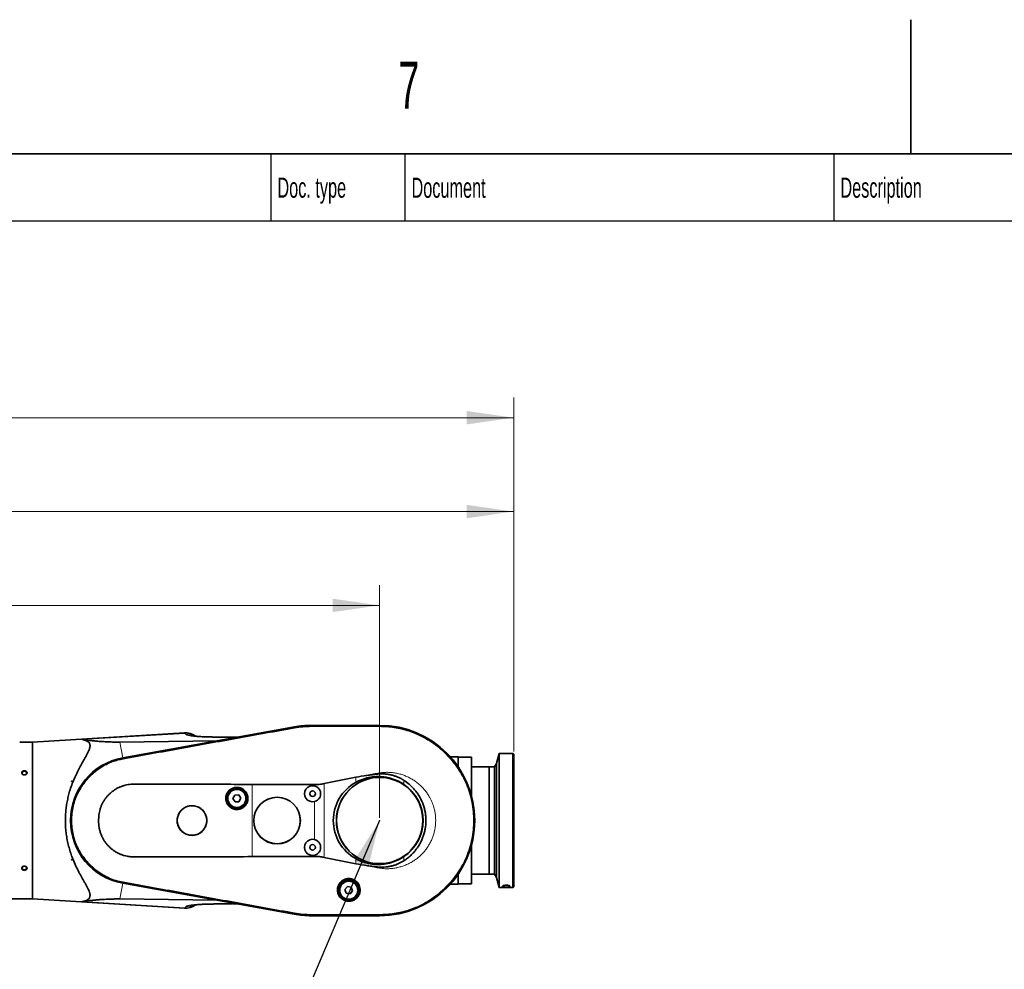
# Model space of a CAD drawing. Header units: millimetres. Extents: x 0 to 11920, y 0 to 8400.
# Tile 62 of 63: x 9105 to 10574, y 6983 to 8400. Entities that reach past the tile are written whole.
import ezdxf

# ---------------------------------------------------------------- set-up
doc = ezdxf.new("R2010")
doc.units = ezdxf.units.MM
doc.header["$LTSCALE"] = 20
doc.header["$PDSIZE"] = -1
doc.styles.add('SLDTEXTSTYLE0', font='TXT', dxfattribs={"width": 0.605})
doc.dimstyles.new('SLDDIMSTYLE0', dxfattribs={"dimtxt": 70, "dimasz": 70, "dimexe": 0, "dimexo": 0.0625, "dimgap": 17.5, "dimtad": 1, "dimdec": 1, "dimrnd": 1e-09, "dimzin": 12, "dimdsep": 46, "dimtxsty": 'SLDTEXTSTYLE0', "dimsah": 1, "dimcen": 0.09, "dimadec": 0, "dimazin": 3, "dimtfac": 1, "dimtofl": 0, "dimtmove": 0, "dimatfit": 3, "dimfxl": 1, "dimfrac": 2, "dimtolj": 1, "dimtzin": 12, "dimarcsym": 0})
doc.dimstyles.new('SLDDIMSTYLE1', dxfattribs={"dimtxt": 0.18, "dimasz": 70, "dimexe": 0, "dimexo": 0.0625, "dimgap": 0, "dimtad": 0, "dimtih": 1, "dimtoh": 1, "dimdec": 0, "dimrnd": 1e-09, "dimzin": 0, "dimdsep": 46, "dimtxsty": 'Standard', "dimsah": 1, "dimcen": 0.09, "dimadec": 0, "dimazin": 0, "dimtfac": 70, "dimtdec": 0, "dimtofl": 0, "dimtmove": 0, "dimatfit": 3, "dimfxl": 1, "dimfrac": 2, "dimtolj": 1, "dimtzin": 0, "dimarcsym": 0})
doc.dimstyles.new('SLDDIMSTYLE2', dxfattribs={"dimtxt": 70, "dimasz": 70, "dimexe": 0, "dimexo": 0.0625, "dimgap": 17.5, "dimtad": 1, "dimdec": 0, "dimrnd": 1e-09, "dimzin": 12, "dimdsep": 46, "dimtxsty": 'SLDTEXTSTYLE0', "dimsah": 1, "dimcen": 0.09, "dimadec": 0, "dimazin": 3, "dimtfac": 1, "dimtofl": 0, "dimtmove": 0, "dimatfit": 3, "dimfxl": 1, "dimfrac": 2, "dimtolj": 1, "dimtzin": 12, "dimarcsym": 0})

# ---------------------------------------------------------------- blocks, each defined once
blk = doc.blocks.new('_D_3')
at = {"color": 7, "linetype": 'Continuous', "lineweight": 0}
for p, q in [((8460, 7009.2), (8460, 7556.2)), ((9642.5, 7209.2), (9642.5, 7556.2)), ((9642.5, 7526.2), (8460, 7526.2))]:
    blk.add_line(p, q, dxfattribs=at)
at = {"color": 7, "linetype": 'Continuous', "lineweight": 18}
for points in [[(8460, 7526.2), (8530, 7516.2), (8530, 7536.2)], [(9642.5, 7526.2), (9572.5, 7536.2), (9572.5, 7516.2)]]:
    blk.add_solid(points, dxfattribs=at)
at = {"color": 7, "linetype": 'Continuous', "lineweight": 18, "insert": (8904.2, 7616.5), "char_height": 70, "attachment_point": 1, "style": 'SLDTEXTSTYLE0'}
blk.add_mtext('1182,5', dxfattribs=at)
blk = doc.blocks.new('_D_4')
at = {"color": 7, "linetype": 'Continuous', "lineweight": 0}
for p, q in [((8058.6, 7090.5), (8058.6, 7836.2)), ((9842.5, 7308.2), (9842.5, 7836.2)), ((8058.6, 7806.2), (9842.5, 7806.2))]:
    blk.add_line(p, q, dxfattribs=at)
at = {"color": 7, "linetype": 'Continuous', "lineweight": 18}
for centre, start, end in [((8951, 7859.9), 153.4349, 206.5651), ((8950, 7859.9), 333.4349, 26.5651)]:
    blk.add_arc(centre, 120.1, start, end, dxfattribs=at)
for points in [[(8058.6, 7806.2), (8128.6, 7796.2), (8128.6, 7816.2)], [(9842.5, 7806.2), (9772.5, 7816.2), (9772.5, 7796.2)]]:
    blk.add_solid(points, dxfattribs=at)
at = {"color": 7, "linetype": 'Continuous', "lineweight": 18, "insert": (8843.6, 7896.5), "char_height": 70, "attachment_point": 1, "style": 'SLDTEXTSTYLE0'}
blk.add_mtext('1784', dxfattribs=at)
blk = doc.blocks.new('_D_5')
at = {"color": 7, "linetype": 'Continuous', "lineweight": 0}
for p, q in [((8172.5, 7261.7), (8172.5, 7696.2)), ((9842.5, 7308.2), (9842.5, 7696.2)), ((9842.5, 7666.2), (8172.5, 7666.2))]:
    blk.add_line(p, q, dxfattribs=at)
at = {"color": 7, "linetype": 'Continuous', "lineweight": 18}
for points in [[(8172.5, 7666.2), (8242.5, 7656.2), (8242.5, 7676.2)], [(9842.5, 7666.2), (9772.5, 7676.2), (9772.5, 7656.2)]]:
    blk.add_solid(points, dxfattribs=at)
at = {"color": 7, "linetype": 'Continuous', "lineweight": 18, "insert": (8900.5, 7756.5), "char_height": 70, "attachment_point": 1, "style": 'SLDTEXTSTYLE0'}
blk.add_mtext('1670', dxfattribs=at)

msp = doc.modelspace()

# ---------------------------------------------------------------- linework, layer by layer
at = {"color": 7, "linetype": 'Continuous', "lineweight": 35}
for p, q in [((10435, 8400), (10435, 8200)), ((11720, 8200), (400, 8200)), ((9642.47, 7347.22), (9540.47, 7347.22)), ((9540.47, 7347.12), (9642.47, 7347.12)), ((9540.47, 7346.33), (9540.48, 7346.33)), ((9642.47, 7346.33), (9642.47, 7346.33)), ((9351.15, 7336.08), (9124.47, 7322.22)), ((9515.4, 7344.97), (9259.38, 7298.71)), ((9259.39, 7298.6), (9515.23, 7344.85)), ((9515.36, 7344.08), (9515.37, 7344.08)), ((9124.47, 7322.22), (9119.47, 7322.22)), ((9124.47, 7322.22), (9124.47, 7088.22)), ((9255.12, 7322.3), (9400.28, 7324.25)), ((9423.93, 7329.52), (9428.18, 7329.66)), ((9429.88, 7329.6), (9428.18, 7329.66)), ((9820.97, 7305.22), (9816.93, 7290.15)), ((9841.47, 7305.22), (9820.97, 7305.22)), ((9820.97, 7305.22), (9820.97, 7105.22)), ((9842.47, 7304.22), (9841.47, 7305.22)), ((9841.47, 7105.22), (9841.47, 7305.22)), ((9842.47, 7304.22), (9842.47, 7106.22)), ((9259.52, 7297.86), (9259.54, 7297.86)), ((9759.47, 7300.22), (9748.01, 7300.22)), ((9759.47, 7300.22), (9759.47, 7285.69)), ((9779.47, 7299.72), (9759.47, 7299.72)), ((9779.47, 7299.72), (9779.47, 7242.57)), ((9816.93, 7290.15), (9813.97, 7285.22)), ((9816.93, 7290.15), (9816.93, 7120.29)), ((9805.97, 7285.22), (9779.47, 7285.22)), ((9813.97, 7285.22), (9805.97, 7285.22)), ((9805.97, 7125.22), (9805.97, 7285.22)), ((9813.97, 7285.22), (9813.97, 7125.22)), ((9182.52, 7263.55), (9182.52, 7263.72)), ((9183.88, 7263.72), (9182.52, 7263.55)), ((9182.61, 7263.72), (9182.52, 7263.55)), ((9182.52, 7263.72), (9182.61, 7263.72)), ((9182.61, 7263.72), (9183.88, 7263.72)), ((9559.64, 7260.27), (9606.91, 7269.76)), ((9426.43, 7243.13), (9423.7, 7238.04)), ((9432.21, 7243.31), (9426.43, 7243.13)), ((9435.24, 7238.4), (9432.21, 7243.31)), ((9423.7, 7238.04), (9426.74, 7233.13)), ((9426.74, 7233.13), (9432.51, 7233.31)), ((9432.51, 7233.31), (9435.24, 7238.4)), ((9779.47, 7167.87), (9779.47, 7110.72)), ((9182.52, 7146.89), (9183.88, 7146.72)), ((9182.52, 7146.72), (9182.52, 7146.89)), ((9182.52, 7146.89), (9182.61, 7146.72)), ((9182.61, 7146.72), (9182.52, 7146.72)), ((9182.61, 7146.72), (9183.88, 7146.72)), ((9606.91, 7140.67), (9559.64, 7150.17)), ((9759.47, 7124.75), (9759.47, 7110.22)), ((9779.47, 7125.22), (9805.97, 7125.22)), ((9805.97, 7125.22), (9813.97, 7125.22)), ((9813.97, 7125.22), (9816.93, 7120.29)), ((9259.37, 7111.74), (9515.02, 7065.5)), ((9515.23, 7065.59), (9259.39, 7111.84)), ((9259.54, 7112.58), (9259.52, 7112.58)), ((9748.01, 7110.22), (9759.47, 7110.22)), ((9759.47, 7110.72), (9779.47, 7110.72)), ((9816.93, 7120.29), (9820.97, 7105.22)), ((9594.46, 7106.63), (9590.78, 7102.19)), ((9590.78, 7102.19), (9592.79, 7096.77)), ((9592.79, 7096.77), (9598.48, 7095.81)), ((9600.16, 7105.67), (9594.46, 7106.63)), ((9598.48, 7095.81), (9602.16, 7100.25)), ((9602.16, 7100.25), (9600.16, 7105.67)), ((9820.97, 7105.22), (9841.47, 7105.22)), ((9825.98, 7107.46), (9825.97, 7107.41)), ((9825.97, 7106.59), (9825.97, 7107.41)), ((9841.47, 7105.22), (9842.47, 7106.22)), ((9094.39, 7088.22), (9124.47, 7088.22)), ((9124.47, 7088.22), (9351.16, 7074.36)), ((9400.13, 7086.2), (9255.1, 7088.15)), ((9423.54, 7080.87), (9423.95, 7080.86)), ((9429.78, 7080.84), (9428.18, 7080.78)), ((9515.37, 7066.36), (9515.36, 7066.36)), ((9540.48, 7064.12), (9540.47, 7064.12)), ((9642.47, 7063.33), (9540.47, 7063.33)), ((9540.47, 7063.22), (9642.47, 7063.22)), ((9642.47, 7064.11), (9642.46, 7064.11))]:
    msp.add_line(p, q, dxfattribs=at)
at = {"color": 7, "linetype": 'Continuous', "lineweight": 25}
for p, q in [((9480, 8200), (9480, 8100)), ((9680, 8200), (9680, 8100)), ((10320, 8200), (10320, 8100)), ((8760, 8100), (11720, 8100))]:
    msp.add_line(p, q, dxfattribs=at)
at = {"color": 8, "linetype": 'Continuous', "lineweight": 18}
for p, q in [((9540.47, 7346.33), (9540.47, 7347.12)), ((9540.47, 7345.3), (9540.48, 7346.33)), ((9642.47, 7346.33), (9642.47, 7347.12)), ((9642.47, 7346.33), (9642.47, 7345.3)), ((9351.73, 7335.3), (9198.71, 7326)), ((9353.65, 7333.38), (9351.73, 7335.3)), ((9515.37, 7344.08), (9515.23, 7344.85)), ((9515.55, 7343.07), (9515.36, 7344.08)), ((9255.12, 7322.3), (9259.38, 7298.71)), ((9400.28, 7324.25), (9429.88, 7329.6)), ((9259.52, 7297.86), (9259.39, 7298.6)), ((9259.71, 7296.84), (9259.54, 7297.86)), ((9452.47, 7151.33), (9452.47, 7259.1)), ((9545.28, 7256.89), (9545.28, 7258.74)), ((9559.64, 7260.27), (9559.64, 7150.17)), ((9606.91, 7262.12), (9606.91, 7269.76)), ((9678.71, 7265.18), (9678.71, 7259.11)), ((9545.28, 7176.89), (9545.28, 7233.55)), ((9545.28, 7151.69), (9545.28, 7153.55)), ((9606.91, 7140.67), (9606.91, 7148.32)), ((9678.71, 7151.34), (9678.71, 7145.26)), ((9255.1, 7088.15), (9259.37, 7111.74)), ((9259.52, 7112.58), (9259.39, 7111.84)), ((9259.71, 7113.6), (9259.54, 7112.58)), ((9825.97, 7106.59), (9827.67, 7108.27)), ((9825.97, 7107.41), (9826.45, 7107.87)), ((9835.28, 7108.26), (9836.97, 7106.59)), ((9836.5, 7107.87), (9836.97, 7107.41)), ((9351.73, 7075.14), (9198.71, 7084.44)), ((9429.78, 7080.84), (9400.13, 7086.2)), ((9351.73, 7075.14), (9353.65, 7077.06)), ((9515.37, 7066.36), (9515.23, 7065.59)), ((9515.55, 7067.37), (9515.36, 7066.36)), ((9540.47, 7065.14), (9540.48, 7064.12)), ((9540.47, 7064.12), (9540.47, 7063.33)), ((9642.47, 7065.14), (9642.46, 7064.11)), ((9642.47, 7064.11), (9642.47, 7063.33))]:
    msp.add_line(p, q, dxfattribs=at)
at = {"color": 7, "linetype": 'Continuous', "lineweight": 35, "flags": 128}
for points in [[(9112.47, 7273.37), (9113.58, 7273.51), (9114.56, 7273.94), (9115.32, 7274.59), (9115.77, 7275.4), (9115.86, 7276.29), (9115.59, 7277.15), (9114.97, 7277.89), (9114.09, 7278.44), (9113.03, 7278.73), (9111.91, 7278.73), (9110.85, 7278.44), (9109.97, 7277.89), (9109.36, 7277.15), (9109.08, 7276.29), (9109.18, 7275.4), (9109.63, 7274.59), (9110.38, 7273.94), (9111.37, 7273.51), (9112.47, 7273.37)], [(9112.47, 7131.68), (9113.58, 7131.82), (9114.56, 7132.25), (9115.32, 7132.9), (9115.77, 7133.71), (9115.86, 7134.6), (9115.59, 7135.46), (9114.97, 7136.2), (9114.09, 7136.75), (9113.03, 7137.04), (9111.91, 7137.04), (9110.85, 7136.75), (9109.97, 7136.2), (9109.36, 7135.46), (9109.08, 7134.6), (9109.18, 7133.71), (9109.63, 7132.9), (9110.38, 7132.25), (9111.37, 7131.82), (9112.47, 7131.68)], [(9836.97, 7106.59), (9836.97, 7106.68), (9836.97, 7106.78), (9836.97, 7106.88), (9836.97, 7106.98), (9836.97, 7107.08), (9836.97, 7107.18), (9836.97, 7107.29), (9836.97, 7107.41)]]:
    msp.add_lwpolyline(points, dxfattribs=at)
at = {"color": 7, "linetype": 'Continuous', "lineweight": 35}
for centre, radius in [((9642.47, 7205.22), 64.48), ((9642.47, 7205.22), 64.33), ((9429.47, 7238.22), 16.25), ((9429.47, 7238.22), 14.25), ((9429.47, 7238.22), 13.5), ((9542.47, 7245.22), 4.15), ((9489.47, 7205.22), 34.78), ((9489.47, 7205.22), 34.7), ((9362.47, 7205.22), 22), ((9542.47, 7165.22), 4.15), ((9596.47, 7101.22), 16.25), ((9596.47, 7101.22), 14.25), ((9596.47, 7101.22), 13.5)]:
    msp.add_circle(centre, radius, dxfattribs=at)
at = {"color": 8, "linetype": 'Continuous', "lineweight": 18}
for centre in [(9429.47, 7238.22), (9596.47, 7101.22)]:
    msp.add_circle(centre, 13.85, dxfattribs=at)
at = {"color": 7, "linetype": 'Continuous', "lineweight": 35}
for centre, radius, start, end in [((9540.47, 7205.22), 141.9, 90, 100.2472), ((9540.47, 7206.22), 141, 90, 100.24369), ((9642.47, 7205.22), 142, 270, 90), ((9642.47, 7205.22), 141.9, 270, 90), ((9352.63, 7311.13), 25, 53.24506, 93.3864), ((9276.27, 7205.22), 95, 100.24369, 259.74928), ((9276.27, 7205.22), 94.9, 100.2472, 259.7528), ((9542.47, 7245.22), 12, 76.45651, 283.54349), ((9642.47, 7205.22), 64.94, 303.92106, 56.07894), ((9542.47, 7165.22), 12, 76.45651, 283.54349), ((9352.63, 7099.31), 25, 266.62755, 306.73991), ((9540.47, 7206.22), 143, 259.74928, 270), ((9540.47, 7205.22), 141.9, 259.7528, 270)]:
    msp.add_arc(centre, radius, start, end, dxfattribs=at)
at = {"color": 8, "linetype": 'Continuous', "lineweight": 18}
for centre, radius, start, end in [((9353.54, 7310.73), 24.65, 55.97174, 94.22761), ((9353.54, 7099.74), 24.67, 265.79075, 304.0398)]:
    msp.add_arc(centre, radius, start, end, dxfattribs=at)
at = {"color": 7, "linetype": 'Continuous', "lineweight": 35}
for centre, major_axis, ratio, start_param, end_param in [((9415.06, 7332.94), (15.85, 8.33), 0.1553295, 3.4379656, 3.5996341), ((9427.58, 7335.2), (-4.1, 5.06), 0.585928, 2.6685816, 2.8302501), ((9638.53, 7205.22), (65.19, 0), 0.9981738, 2.0773499, 4.2058354), ((9414.89, 7077.51), (15.84, -8.33), 0.1555134, 2.6834199, 2.8451771), ((9427.49, 7075.24), (4.1, 5.06), 0.5860411, 0.3112158, 0.472973)]:
    msp.add_ellipse(centre, major_axis=major_axis, ratio=ratio, start_param=start_param, end_param=end_param, dxfattribs=at)
for points, knots in [([(9515.37, 7344.08), (9518.67, 7344.6), (9524.46, 7345.52), (9532.86, 7346.2), (9537.93, 7346.28), (9540.47, 7346.33)], [0, 0, 0, 0, 0.3966007, 0.6978623, 1, 1, 1, 1]), ([(9540.48, 7346.33), (9543.81, 7346.33), (9550.48, 7346.32), (9563.82, 7346.33), (9580.5, 7346.33), (9600.83, 7346.33), (9617.99, 7346.33), (9631.98, 7346.32), (9638.97, 7346.33), (9642.47, 7346.33)], [0, 0, 0, 0, 0.0980979, 0.1961937, 0.3923851, 0.5885765, 0.7942879, 0.8971434, 1, 1, 1, 1]), ([(9642.47, 7346.33), (9645.84, 7346.26), (9652.57, 7346.12), (9662.63, 7344.99), (9672.58, 7343.2), (9682.4, 7340.68), (9692, 7337.48), (9701.35, 7333.58), (9710.39, 7329.04), (9719.1, 7323.85), (9727.4, 7318.06), (9735.27, 7311.68), (9742.65, 7304.76), (9749.53, 7297.32), (9755.85, 7289.42), (9761.6, 7281.07), (9766.73, 7272.34), (9771.22, 7263.26), (9775.04, 7253.89), (9778.19, 7244.26), (9780.64, 7234.44), (9782.38, 7224.46), (9783.4, 7214.39), (9783.69, 7204.26), (9783.26, 7194.15), (9782.11, 7184.08), (9780.24, 7174.14), (9777.65, 7164.34), (9774.38, 7154.77), (9770.42, 7145.44), (9765.81, 7136.43), (9760.56, 7127.76), (9754.71, 7119.51), (9748.27, 7111.68), (9741.31, 7104.34), (9733.82, 7097.51), (9725.87, 7091.25), (9717.48, 7085.56), (9708.72, 7080.5), (9699.61, 7076.07), (9690.21, 7072.31), (9680.56, 7069.23), (9670.72, 7066.85), (9661.06, 7065.24), (9651.63, 7064.29), (9645.53, 7064.17), (9642.47, 7064.11)], [0, 0, 0, 0, 0.0227722, 0.0455425, 0.0684304, 0.0912006, 0.1140888, 0.136859, 0.1597465, 0.1825167, 0.2054044, 0.2281746, 0.2510623, 0.2738324, 0.2967201, 0.3194903, 0.342378, 0.3651481, 0.3880358, 0.410806, 0.4336936, 0.4564638, 0.4793515, 0.5021216, 0.5250093, 0.5477795, 0.5706671, 0.5934373, 0.616325, 0.6390952, 0.6619828, 0.684753, 0.7076407, 0.7304109, 0.7532985, 0.7760687, 0.7989563, 0.8217265, 0.8446143, 0.8673844, 0.890272, 0.9130422, 0.9359306, 0.9587008, 0.9793067, 1, 1, 1, 1]), ([(9259.54, 7297.86), (9262.83, 7298.46), (9269.4, 7299.65), (9279.26, 7301.43), (9292.4, 7303.81), (9308.83, 7306.77), (9335.12, 7311.52), (9367.99, 7317.45), (9407.42, 7324.58), (9440.28, 7330.51), (9466.57, 7335.26), (9483.01, 7338.23), (9496.07, 7340.59), (9505.76, 7342.34), (9512.16, 7343.5), (9515.36, 7344.08)], [0, 0, 0, 0, 0.038538, 0.0770752, 0.115613, 0.1926874, 0.2697618, 0.4239107, 0.5780596, 0.7322085, 0.8092829, 0.8863573, 0.9248946, 0.9624473, 1, 1, 1, 1]), ([(9423.93, 7329.59), (9422.97, 7329.57), (9419.42, 7329.49), (9413.8, 7329.47), (9407.25, 7329.5), (9401.56, 7329.61), (9396.23, 7329.75), (9391.06, 7329.86), (9386.1, 7329.99), (9381.61, 7330.13), (9377.45, 7330.3), (9373.6, 7330.5), (9370.55, 7330.72), (9368.21, 7330.94), (9366.52, 7331.14), (9365.49, 7331.29), (9364.96, 7331.37), (9364.9, 7331.37), (9364.87, 7331.37)], [0, 0, 0, 0, 0.03545105, 0.13217135, 0.22107935, 0.30204374, 0.37576894, 0.45845862, 0.53145668, 0.6009834, 0.67072451, 0.74066714, 0.81174319, 0.86006938, 0.90745497, 0.9491423, 0.97647448, 1, 1, 1, 1]), ([(9105.47, 7322.22), (9105.49, 7322.22), (9105.55, 7322.22), (9106.2, 7322.18), (9107.62, 7322.11), (9109.59, 7322.05), (9111.91, 7322.02), (9114.34, 7322.03), (9116.56, 7322.08), (9118.29, 7322.16), (9119.31, 7322.21), (9119.42, 7322.22), (9119.47, 7322.22)], [0, 0, 0, 0, 0.0522951, 0.15493, 0.2585861, 0.364844, 0.4740165, 0.5852165, 0.6968735, 0.8072302, 0.9148564, 1, 1, 1, 1]), ([(9198.71, 7084.44), (9200.11, 7084.67), (9202.35, 7085.03), (9204.95, 7085.96), (9206.82, 7086.93), (9208.36, 7088.15), (9209.52, 7089.62), (9210.22, 7091.33), (9210.5, 7093.28), (9210.32, 7095.49), (9209.68, 7098.14), (9208.51, 7101.23), (9206.8, 7104.82), (9204.74, 7108.68), (9201.88, 7113.75), (9198.18, 7120.22), (9193.7, 7128.39), (9189.27, 7137.25), (9185.4, 7146.1), (9182.19, 7154.66), (9179.58, 7162.87), (9177.35, 7171.47), (9175.58, 7180.35), (9174.35, 7189.37), (9173.65, 7198.57), (9173.52, 7207.95), (9173.97, 7216.96), (9174.9, 7225.42), (9176.19, 7233.37), (9177.89, 7241.2), (9180.16, 7249.55), (9183.04, 7258.21), (9186.58, 7267.15), (9190.48, 7275.67), (9194.59, 7283.73), (9198.75, 7291.23), (9202.33, 7297.47), (9205.23, 7302.63), (9207.43, 7306.85), (9208.96, 7310.3), (9209.88, 7313.07), (9210.36, 7315.27), (9210.48, 7317.31), (9210.21, 7319.15), (9209.54, 7320.75), (9208.5, 7322.14), (9207.09, 7323.33), (9205.06, 7324.45), (9202.33, 7325.42), (9199.92, 7325.81), (9198.71, 7326)], [0, 0, 0, 0, 0.02297671, 0.03666365, 0.05034769, 0.06438164, 0.07841231, 0.09213796, 0.10586352, 0.12011603, 0.13437209, 0.15211847, 0.16987289, 0.18807504, 0.20628113, 0.23736963, 0.26846388, 0.30043263, 0.33239648, 0.35705474, 0.38171011, 0.40702592, 0.4323385, 0.45703909, 0.48173791, 0.50735728, 0.53297703, 0.55493495, 0.57689422, 0.59942588, 0.62195961, 0.65046033, 0.67896604, 0.70828295, 0.73760275, 0.76670279, 0.79579746, 0.81586179, 0.83594638, 0.85598122, 0.8688586, 0.88173333, 0.89497702, 0.90821926, 0.92111467, 0.93401151, 0.94730112, 0.96059362, 0.98021577, 1, 1, 1, 1]), ([(9198.71, 7326), (9202.35, 7325.56), (9207.81, 7324.88), (9215.74, 7324.07), (9222.59, 7323.46), (9229.15, 7322.98), (9235.39, 7322.64), (9240.85, 7322.42), (9246.13, 7322.29), (9251.11, 7322.26), (9253.78, 7322.28), (9255.12, 7322.3)], [0, 0, 0, 0, 0.2430467, 0.3650213, 0.4869789, 0.6418182, 0.7199882, 0.7981332, 0.898031, 0.9490266, 1, 1, 1, 1]), ([(9259.52, 7112.58), (9257.88, 7112.9), (9254.58, 7113.55), (9248.83, 7115.1), (9242.29, 7117.31), (9235.12, 7120.44), (9228.21, 7124.16), (9221.65, 7128.42), (9215.46, 7133.23), (9209.7, 7138.52), (9204.39, 7144.29), (9199.58, 7150.47), (9195.29, 7157.04), (9191.54, 7164), (9188.35, 7171.32), (9185.8, 7178.87), (9183.91, 7186.56), (9182.68, 7194.28), (9182.1, 7202.1), (9182.17, 7209.93), (9182.88, 7217.73), (9184.24, 7225.45), (9186.24, 7233.03), (9188.89, 7240.48), (9192.18, 7247.75), (9196.08, 7254.71), (9200.51, 7261.26), (9205.42, 7267.35), (9210.83, 7273.03), (9216.68, 7278.22), (9222.95, 7282.93), (9229.6, 7287.09), (9236.59, 7290.71), (9243.94, 7293.74), (9251.59, 7296.22), (9256.88, 7297.31), (9259.52, 7297.86)], [0, 0, 0, 0, 0.0191952, 0.0384491, 0.068213, 0.0981836, 0.1279476, 0.1579182, 0.187678, 0.2176445, 0.2474044, 0.2773708, 0.3072318, 0.3370927, 0.3678209, 0.398549, 0.4283137, 0.458285, 0.4880497, 0.5180209, 0.5477758, 0.5777374, 0.6075954, 0.6374534, 0.6681779, 0.6989024, 0.7286698, 0.7586438, 0.7884022, 0.8183673, 0.8481257, 0.8780907, 0.9081266, 0.9381624, 0.9690833, 1, 1, 1, 1]), ([(9109.31, 7274.48), (9109.59, 7274.25), (9110.18, 7273.76), (9111.39, 7273.32), (9112.77, 7273.21), (9114.12, 7273.48), (9115.29, 7274.09), (9116.12, 7274.98), (9116.54, 7276.01), (9116.49, 7277.08), (9116.01, 7278.06), (9115.14, 7278.85), (9113.97, 7279.39), (9112.61, 7279.6), (9111.23, 7279.46), (9109.99, 7278.97), (9109.04, 7278.19), (9108.49, 7277.21), (9108.39, 7276.15), (9108.7, 7275.2), (9109.13, 7274.7), (9109.31, 7274.48)], [0, 0, 0, 0, 0.0474448, 0.1012254, 0.1557541, 0.2107118, 0.2655691, 0.3198189, 0.3731824, 0.4257802, 0.478107, 0.530781, 0.5842359, 0.6385426, 0.6934188, 0.7483671, 0.8028522, 0.8565011, 0.9092998, 0.9616443, 1, 1, 1, 1]), ([(9606.91, 7269.76), (9612.39, 7270.73), (9620.61, 7272.18), (9631.67, 7273.66), (9638.92, 7274.47), (9645.12, 7274.87), (9650.31, 7274.76), (9655.51, 7274.14), (9660.55, 7273.11), (9665.36, 7271.69), (9669.95, 7269.91), (9674.43, 7267.78), (9677.28, 7266.04), (9678.71, 7265.18)], [0, 0, 0, 0, 0.2258396, 0.3390456, 0.4522373, 0.5215445, 0.5908048, 0.6620693, 0.7333342, 0.7991181, 0.8649046, 0.9324516, 1, 1, 1, 1]), ([(9452.47, 7259.1), (9440.33, 7259.15), (9416.05, 7259.24), (9379.63, 7259.36), (9343.22, 7259.44), (9313.87, 7259.54), (9291.55, 7259.52), (9279.83, 7259.69), (9271.67, 7259.47), (9267.1, 7258.91), (9262.66, 7257.87), (9258.34, 7256.58), (9254.15, 7254.88), (9250.08, 7252.82), (9246.2, 7250.43), (9242.57, 7247.73), (9239.19, 7244.74), (9236.04, 7241.44), (9233.21, 7237.89), (9230.73, 7234.15), (9228.59, 7230.23), (9226.78, 7226.08), (9225.37, 7221.85), (9224.34, 7217.6), (9223.43, 7211.93), (9223.11, 7205.97), (9223.37, 7199.83), (9223.95, 7194.96), (9224.94, 7190.1), (9226.38, 7185.42), (9228.21, 7181), (9230.4, 7176.82), (9233.01, 7172.81), (9235.89, 7169.18), (9238.96, 7165.94), (9242.15, 7163.06), (9245.61, 7160.43), (9249.32, 7158.06), (9253.23, 7156), (9257.3, 7154.25), (9261.52, 7152.87), (9266.57, 7151.62), (9272.53, 7150.84), (9281.61, 7150.81), (9297.38, 7150.93), (9319.87, 7150.92), (9346.59, 7151), (9373.17, 7151.06), (9408.41, 7151.16), (9434.84, 7151.26), (9452.47, 7151.33)], [0, 0, 0, 0, 0.0696139, 0.1392427, 0.2088573, 0.2784736, 0.307818, 0.3371682, 0.3459844, 0.35485, 0.3636711, 0.3722513, 0.3808934, 0.3897217, 0.398615, 0.4071964, 0.4158371, 0.4246695, 0.4335711, 0.4420347, 0.4505609, 0.459289, 0.4680879, 0.4762059, 0.4843759, 0.5010273, 0.5102876, 0.5196056, 0.5291315, 0.5387439, 0.5476743, 0.5566802, 0.565925, 0.57525, 0.5834395, 0.5916824, 0.6000915, 0.6085573, 0.6170629, 0.6256253, 0.634132, 0.6426944, 0.6555932, 0.6686727, 0.6949791, 0.7464372, 0.7979144, 0.8484184, 0.8989305, 1, 1, 1, 1]), ([(9452.47, 7259.1), (9476.75, 7258.96), (9507.69, 7258.77), (9538.63, 7258.75), (9545.28, 7258.74)], [0, 0, 0, 0, 0.7848966, 1, 1, 1, 1]), ([(9545.28, 7258.74), (9547.68, 7258.81), (9552.51, 7258.94), (9557.26, 7259.82), (9559.64, 7260.27)], [0, 0, 0, 0, 0.4969077, 1, 1, 1, 1]), ([(9606.91, 7262.12), (9608.72, 7263.07), (9612.36, 7264.96), (9617.97, 7267.11), (9623.59, 7268.77), (9629.21, 7269.92), (9634.98, 7270.61), (9640.8, 7270.82), (9646.6, 7270.54), (9652.36, 7269.78), (9658.11, 7268.52), (9664.54, 7266.51), (9671.55, 7263.55), (9676.31, 7260.6), (9678.71, 7259.11)], [0, 0, 0, 0, 0.0812515, 0.1631609, 0.2382249, 0.3137991, 0.3909773, 0.4687081, 0.5446466, 0.6211136, 0.6992564, 0.7779825, 0.888144, 1, 1, 1, 1]), ([(9678.71, 7265.18), (9681.3, 7263.38), (9685.52, 7260.46), (9690.73, 7255.62), (9694.79, 7251.22), (9698.49, 7246.44), (9701.78, 7241.36), (9704.59, 7236.08), (9706.96, 7230.59), (9708.87, 7224.86), (9710.29, 7218.99), (9711.19, 7213.08), (9711.6, 7207.12), (9711.51, 7201.09), (9710.91, 7195.09), (9709.81, 7189.22), (9708.23, 7183.46), (9706.15, 7177.8), (9703.59, 7172.33), (9700.6, 7167.15), (9697.2, 7162.23), (9693.36, 7157.57), (9688.99, 7153.12), (9684.14, 7148.94), (9680.53, 7146.49), (9678.71, 7145.26)], [0, 0, 0, 0, 0.0662456, 0.1077991, 0.1493522, 0.1921162, 0.23488, 0.2763933, 0.3179073, 0.3606298, 0.4033522, 0.4448009, 0.4862501, 0.5288971, 0.5715425, 0.6130019, 0.654461, 0.6971223, 0.7397836, 0.7812749, 0.8227668, 0.8654615, 0.9081559, 0.9538844, 1, 1, 1, 1]), ([(9445.98, 7238.22), (9445.94, 7239.15), (9445.85, 7241), (9445.12, 7243.71), (9443.98, 7246.26), (9442.43, 7248.58), (9440.5, 7250.61), (9438.27, 7252.29), (9435.78, 7253.56), (9433.12, 7254.4), (9430.35, 7254.78), (9427.56, 7254.7), (9424.82, 7254.13), (9422.22, 7253.13), (9419.82, 7251.7), (9417.69, 7249.89), (9415.9, 7247.74), (9414.49, 7245.33), (9413.52, 7242.71), (9412.99, 7239.96), (9412.93, 7237.17), (9413.34, 7234.41), (9414.22, 7231.75), (9415.51, 7229.28), (9417.22, 7227.06), (9419.26, 7225.16), (9421.6, 7223.63), (9424.16, 7222.51), (9426.87, 7221.84), (9429.66, 7221.63), (9432.44, 7221.91), (9435.14, 7222.63), (9437.67, 7223.8), (9439.98, 7225.38), (9441.98, 7227.33), (9443.64, 7229.58), (9444.87, 7232.08), (9445.79, 7234.97), (9445.91, 7237.06), (9445.98, 7238.22)], [0, 0, 0, 0, 0.0268526, 0.0537052, 0.0805579, 0.1074105, 0.134261, 0.1611114, 0.1879575, 0.2148036, 0.2416459, 0.2684883, 0.2953297, 0.3221712, 0.349015, 0.3758588, 0.4027061, 0.4295534, 0.4564031, 0.4832528, 0.5101034, 0.5369539, 0.5638045, 0.5906551, 0.6175055, 0.6443559, 0.6712051, 0.6980543, 0.7249005, 0.7517467, 0.7785896, 0.8054324, 0.8322738, 0.8591152, 0.8859584, 0.9128017, 0.9396491, 0.9664966, 1, 1, 1, 1]), ([(9545.28, 7256.89), (9546.11, 7256.63), (9548.23, 7255.97), (9551.16, 7253.81), (9553.52, 7250.47), (9554.63, 7246.51), (9554.38, 7242.42), (9552.78, 7238.63), (9550.02, 7235.6), (9547.28, 7234.1), (9545.64, 7233.65), (9545.28, 7233.55)], [0, 0, 0, 0, 0.0815291, 0.2076969, 0.3340294, 0.4604223, 0.5867061, 0.7129312, 0.8392577, 0.9656547, 1, 1, 1, 1]), ([(9384.65, 7205.22), (9384.59, 7206.46), (9384.47, 7208.95), (9383.5, 7212.58), (9381.97, 7216), (9379.89, 7219.12), (9377.3, 7221.83), (9374.31, 7224.08), (9370.97, 7225.79), (9367.4, 7226.93), (9363.69, 7227.43), (9359.95, 7227.32), (9356.28, 7226.57), (9352.78, 7225.22), (9349.56, 7223.3), (9346.7, 7220.87), (9344.31, 7217.99), (9342.42, 7214.75), (9341.11, 7211.23), (9340.4, 7207.55), (9340.33, 7203.81), (9340.87, 7200.1), (9342.04, 7196.55), (9343.78, 7193.23), (9346.06, 7190.26), (9348.8, 7187.71), (9351.94, 7185.66), (9355.37, 7184.15), (9359.01, 7183.26), (9362.75, 7182.97), (9366.48, 7183.33), (9370.1, 7184.3), (9373.5, 7185.88), (9376.6, 7188), (9379.28, 7190.61), (9381.5, 7193.63), (9383.16, 7196.98), (9384.39, 7200.86), (9384.56, 7203.67), (9384.65, 7205.22)], [0, 0, 0, 0, 0.0268383, 0.0536767, 0.080515, 0.1073534, 0.1341921, 0.1610308, 0.1878726, 0.2147144, 0.2415641, 0.2684139, 0.2952749, 0.3221359, 0.3490046, 0.3758732, 0.4027372, 0.4296011, 0.4564467, 0.4832923, 0.5101171, 0.5369419, 0.5637596, 0.5905774, 0.6174078, 0.6442383, 0.6710905, 0.6979428, 0.7248097, 0.7516767, 0.7785439, 0.8054111, 0.8322687, 0.8591262, 0.885973, 0.9128198, 0.9396603, 0.9665007, 1, 1, 1, 1]), ([(9545.28, 7176.89), (9546.11, 7176.63), (9548.23, 7175.97), (9551.16, 7173.81), (9553.52, 7170.47), (9554.63, 7166.51), (9554.38, 7162.42), (9552.78, 7158.63), (9550.02, 7155.6), (9547.28, 7154.1), (9545.64, 7153.65), (9545.28, 7153.55)], [0, 0, 0, 0, 0.0815291, 0.2076969, 0.3340294, 0.4604223, 0.5867061, 0.7129312, 0.8392577, 0.9656547, 1, 1, 1, 1]), ([(9545.28, 7151.69), (9534.51, 7151.67), (9503.58, 7151.61), (9472.64, 7151.44), (9452.47, 7151.33)], [0, 0, 0, 0, 0.3481024, 1, 1, 1, 1]), ([(9559.64, 7150.17), (9557.29, 7150.61), (9552.54, 7151.49), (9547.71, 7151.63), (9545.28, 7151.69)], [0, 0, 0, 0, 0.4970267, 1, 1, 1, 1]), ([(9678.71, 7151.34), (9677.17, 7150.35), (9674.09, 7148.38), (9669.15, 7145.9), (9664, 7143.78), (9658.61, 7142.06), (9653.03, 7140.79), (9647.35, 7139.97), (9641.62, 7139.63), (9635.86, 7139.77), (9630.06, 7140.38), (9623.18, 7141.72), (9615.3, 7144.1), (9609.72, 7146.9), (9606.91, 7148.32)], [0, 0, 0, 0, 0.072301, 0.1450786, 0.2189517, 0.293323, 0.3692512, 0.4457121, 0.5210043, 0.5968105, 0.6742345, 0.7522166, 0.8749623, 1, 1, 1, 1]), ([(9678.71, 7145.26), (9676.1, 7143.73), (9672.16, 7141.43), (9666.49, 7139.16), (9661.94, 7137.69), (9657.12, 7136.58), (9652.02, 7135.83), (9646.82, 7135.55), (9640.41, 7135.81), (9632.87, 7136.61), (9621.29, 7138.15), (9612.66, 7139.66), (9606.91, 7140.67)], [0, 0, 0, 0, 0.1220817, 0.1845363, 0.2469887, 0.3157705, 0.3845529, 0.4554679, 0.5264152, 0.6445834, 0.7627865, 1, 1, 1, 1]), ([(9109.44, 7131.95), (9109.73, 7131.74), (9110.34, 7131.28), (9111.59, 7130.91), (9112.97, 7130.86), (9114.31, 7131.16), (9115.43, 7131.8), (9116.21, 7132.68), (9116.56, 7133.72), (9116.45, 7134.78), (9115.9, 7135.76), (9114.98, 7136.55), (9113.78, 7137.07), (9112.41, 7137.24), (9111.04, 7137.03), (9109.83, 7136.47), (9108.93, 7135.63), (9108.45, 7134.61), (9108.42, 7133.54), (9108.78, 7132.62), (9109.24, 7132.15), (9109.44, 7131.95)], [0, 0, 0, 0, 0.0474033, 0.1013116, 0.1559305, 0.2109079, 0.2657059, 0.3198369, 0.3730722, 0.4255938, 0.4779339, 0.5307011, 0.5842838, 0.6386969, 0.6936171, 0.7485301, 0.802911, 0.8564279, 0.9091283, 0.9614567, 1, 1, 1, 1]), ([(9515.36, 7066.36), (9512.08, 7066.96), (9505.51, 7068.15), (9492.37, 7070.52), (9469.37, 7074.68), (9436.51, 7080.61), (9397.09, 7087.73), (9364.23, 7093.66), (9337.95, 7098.41), (9318.24, 7101.97), (9301.81, 7104.94), (9288.67, 7107.31), (9278.88, 7109.08), (9269.17, 7110.84), (9262.75, 7112), (9259.54, 7112.58)], [0, 0, 0, 0, 0.038528, 0.0770553, 0.15411, 0.3082194, 0.4623287, 0.6164381, 0.6934928, 0.7705474, 0.8476021, 0.8861295, 0.9246574, 0.9623285, 1, 1, 1, 1]), ([(9613.38, 7101.22), (9613.34, 7102.41), (9613.27, 7104.83), (9612.2, 7108.21), (9610.55, 7111.25), (9608.49, 7113.73), (9606.02, 7115.76), (9603.39, 7117.21), (9600.59, 7118.16), (9597.85, 7118.61), (9595.12, 7118.6), (9592.53, 7118.19), (9590.04, 7117.39), (9587.74, 7116.24), (9585.63, 7114.75), (9583.75, 7112.93), (9582.14, 7110.81), (9580.86, 7108.39), (9579.96, 7105.73), (9579.51, 7102.84), (9579.57, 7099.82), (9580.19, 7096.76), (9581.41, 7093.78), (9583.2, 7091.06), (9585.52, 7088.68), (9588.15, 7086.88), (9591.04, 7085.61), (9593.84, 7084.93), (9596.61, 7084.74), (9599.15, 7084.96), (9601.57, 7085.53), (9603.82, 7086.42), (9605.93, 7087.62), (9607.9, 7089.16), (9609.67, 7091.02), (9611.21, 7093.25), (9612.41, 7095.8), (9613.18, 7098.51), (9613.32, 7100.35), (9613.38, 7101.22)], [0, 0, 0, 0, 0.0355717, 0.0725227, 0.1033147, 0.1352083, 0.1628267, 0.1914486, 0.216096, 0.2415718, 0.2644937, 0.2881034, 0.3106902, 0.3338887, 0.3573367, 0.3813732, 0.406668, 0.4325721, 0.4604124, 0.4889292, 0.5193804, 0.5506346, 0.5824906, 0.6153426, 0.6458124, 0.6774457, 0.7038306, 0.7312674, 0.7537855, 0.7770481, 0.7982391, 0.8199904, 0.8423076, 0.8651418, 0.8902336, 0.9158894, 0.9444709, 0.9737421, 1, 1, 1, 1]), ([(9825.97, 7106.59), (9825.99, 7106.53), (9826.05, 7106.38), (9826.65, 7106.17), (9827.82, 7105.99), (9829.41, 7105.88), (9831.25, 7105.84), (9833.15, 7105.87), (9834.87, 7105.96), (9836.17, 7106.14), (9836.87, 7106.36), (9836.94, 7106.52), (9836.97, 7106.59)], [0, 0, 0, 0, 0.0638241, 0.1668358, 0.2709923, 0.3776384, 0.4869356, 0.5979726, 0.7092465, 0.8191286, 0.9263899, 1, 1, 1, 1]), ([(9836.97, 7107.41), (9836.97, 7107.43), (9836.96, 7107.57), (9836.67, 7107.84), (9835.72, 7108.2), (9834.3, 7108.49), (9832.55, 7108.66), (9830.65, 7108.67), (9828.82, 7108.52), (9827.33, 7108.23), (9826.4, 7107.92), (9826.23, 7107.72), (9826.18, 7107.66)], [0, 0, 0, 0, 0.017808, 0.1285993, 0.2397145, 0.3529841, 0.4691881, 0.5878217, 0.7074912, 0.8264507, 0.9430954, 1, 1, 1, 1]), ([(9255.1, 7088.15), (9252.92, 7088.16), (9248.51, 7088.19), (9242.56, 7088.07), (9237, 7087.88), (9231.85, 7087.61), (9226.13, 7087.25), (9219.94, 7086.76), (9212.92, 7086.09), (9205.81, 7085.32), (9201.08, 7084.73), (9198.71, 7084.44)], [0, 0, 0, 0, 0.0839914, 0.1695869, 0.2537965, 0.3381598, 0.4224793, 0.5521874, 0.6819296, 0.8408595, 1, 1, 1, 1]), ([(9364.8, 7079.04), (9364.84, 7079.05), (9364.93, 7079.05), (9365.89, 7079.21), (9367.41, 7079.41), (9369.65, 7079.65), (9372.85, 7079.91), (9377.12, 7080.16), (9382.57, 7080.38), (9388.36, 7080.54), (9394.17, 7080.66), (9399.68, 7080.8), (9405.21, 7080.92), (9410.89, 7080.97), (9416.48, 7080.97), (9420.47, 7080.92), (9422.48, 7080.89)], [0, 0, 0, 0, 0.0346097, 0.0675646, 0.1093362, 0.1648406, 0.233365, 0.3141896, 0.4082253, 0.5149614, 0.5930773, 0.6774502, 0.7688222, 0.8424256, 0.9205932, 1, 1, 1, 1]), ([(9428.18, 7080.78), (9427.33, 7080.76), (9426.09, 7080.73), (9424.9, 7080.82), (9424.52, 7080.85)], [0, 0, 0, 0, 0.6814646, 1, 1, 1, 1]), ([(9540.47, 7064.12), (9537.14, 7064.18), (9531.27, 7064.31), (9522.89, 7065.13), (9517.88, 7065.95), (9515.37, 7066.36)], [0, 0, 0, 0, 0.3965945, 0.6978594, 1, 1, 1, 1]), ([(9642.46, 7064.11), (9639.13, 7064.12), (9632.46, 7064.12), (9619.12, 7064.11), (9602.44, 7064.12), (9582.11, 7064.12), (9564.95, 7064.11), (9550.97, 7064.12), (9543.98, 7064.12), (9540.48, 7064.12)], [0, 0, 0, 0, 0.0981103, 0.1962189, 0.3924364, 0.5886533, 0.7943265, 0.8971633, 1, 1, 1, 1])]:
    msp.add_open_spline(points, degree=3, knots=knots, dxfattribs=at)
at = {"color": 8, "linetype": 'Continuous', "lineweight": 18}
for points in [[(9515.55, 7343.07), (9519.68, 7343.72), (9527.94, 7345.02), (9536.29, 7345.21), (9540.47, 7345.3)], [(9540.47, 7065.14), (9536.29, 7065.24), (9527.94, 7065.42), (9519.68, 7066.72), (9515.55, 7067.37)]]:
    msp.add_open_spline(points, degree=3, dxfattribs=at)
for points, knots in [([(9540.47, 7345.3), (9548.97, 7345.3), (9565.97, 7345.3), (9591.47, 7345.3), (9616.97, 7345.3), (9633.97, 7345.3), (9642.47, 7345.3)], [0, 0, 0, 0, 0.25, 0.5, 0.75, 1, 1, 1, 1]), ([(9642.47, 7345.3), (9646.16, 7345.22), (9653.5, 7345.05), (9664.45, 7343.7), (9675.26, 7341.56), (9685.88, 7338.56), (9697.07, 7334.42), (9708.66, 7328.93), (9720.46, 7321.85), (9731.51, 7313.65), (9741.7, 7304.41), (9750.94, 7294.22), (9759.14, 7283.16), (9766.21, 7271.35), (9772.09, 7258.93), (9776.73, 7245.96), (9780.09, 7232.55), (9782.11, 7218.86), (9782.78, 7205.09), (9782.09, 7191.36), (9780.06, 7177.75), (9776.71, 7164.4), (9772.06, 7151.45), (9766.18, 7139.02), (9759.09, 7127.22), (9750.89, 7116.16), (9741.65, 7105.99), (9731.46, 7096.74), (9720.39, 7088.54), (9708.6, 7081.48), (9696.99, 7075.99), (9685.8, 7071.86), (9675.19, 7068.87), (9664.41, 7066.74), (9653.49, 7065.39), (9646.15, 7065.22), (9642.47, 7065.14)], [0, 0, 0, 0, 0.0251071, 0.0500843, 0.0750915, 0.1002367, 0.1252452, 0.1563424, 0.1875423, 0.218944, 0.2500882, 0.2812048, 0.3125765, 0.3438279, 0.3749199, 0.4061523, 0.4376119, 0.4690532, 0.5003569, 0.5314522, 0.5626516, 0.5940532, 0.6251973, 0.6563142, 0.6876863, 0.7189373, 0.7500293, 0.7812618, 0.8126462, 0.843771, 0.874905, 0.9000214, 0.9250747, 0.9499876, 0.9749113, 1, 1, 1, 1]), ([(9259.71, 7296.84), (9273.92, 7299.41), (9302.35, 7304.54), (9344.99, 7312.25), (9387.63, 7319.95), (9430.27, 7327.66), (9472.91, 7335.36), (9501.34, 7340.5), (9515.55, 7343.07)], [0, 0, 0, 0, 0.1666668, 0.3333334, 0.5000001, 0.6666667, 0.8333334, 1, 1, 1, 1]), ([(9351.73, 7335.3), (9351.5, 7335.58), (9351.14, 7336.04), (9351.15, 7336.02), (9351.16, 7336.01)], [0, 0, 0, 0, 0.61058838, 1, 1, 1, 1]), ([(9353.65, 7333.38), (9355.41, 7333.38), (9358.93, 7333.39), (9362.8, 7332.57), (9364.66, 7331.61), (9364.96, 7331.45)], [0, 0, 0, 0, 0.4555842, 0.9111684, 1, 1, 1, 1]), ([(9428.18, 7329.66), (9425.81, 7329.61), (9421.01, 7329.49), (9414.02, 7329.43), (9407.26, 7329.45), (9400.79, 7329.55), (9394.63, 7329.72), (9388.56, 7329.84), (9383.17, 7329.98), (9378.61, 7330.12), (9374.59, 7330.28), (9370.78, 7330.48), (9367.21, 7330.71), (9364.03, 7330.99), (9361.33, 7331.3), (9359.04, 7331.64), (9356.77, 7332.07), (9354.71, 7332.64), (9354, 7333.13), (9353.65, 7333.38)], [0, 0, 0, 0, 0.0682552, 0.1383942, 0.2109718, 0.2809278, 0.3528166, 0.4247239, 0.4868278, 0.5385419, 0.58628, 0.6349234, 0.6858126, 0.7348145, 0.7795168, 0.8232529, 0.866275, 0.9338638, 1, 1, 1, 1]), ([(9259.71, 7113.6), (9256.17, 7114.37), (9249.09, 7115.9), (9238.93, 7119.73), (9229.29, 7124.61), (9220.28, 7130.59), (9212.03, 7137.56), (9204.63, 7145.45), (9198.2, 7154.13), (9192.82, 7163.5), (9188.56, 7173.44), (9185.47, 7183.79), (9183.6, 7194.44), (9182.98, 7205.23), (9183.6, 7216.02), (9185.47, 7226.66), (9188.56, 7237.02), (9192.83, 7246.95), (9198.21, 7256.32), (9204.65, 7265.01), (9212.04, 7272.89), (9220.29, 7279.87), (9228.55, 7285.34), (9236.52, 7289.53), (9244.01, 7292.67), (9251.75, 7295.19), (9257.05, 7296.29), (9259.71, 7296.84)], [0, 0, 0, 0, 0.0419282, 0.0838063, 0.1253057, 0.1668857, 0.2087073, 0.2501872, 0.2917991, 0.3335996, 0.3750677, 0.4167141, 0.4584884, 0.499949, 0.5416306, 0.5833738, 0.6248316, 0.6665497, 0.7082565, 0.7497155, 0.7914889, 0.8331363, 0.8746015, 0.9059318, 0.9373259, 0.9686066, 1, 1, 1, 1]), ([(9606.91, 7269.76), (9608.57, 7270.08), (9614.93, 7271.29), (9624.58, 7273.09), (9635.15, 7275.07), (9643.64, 7276.54), (9650.83, 7277.21), (9657.43, 7277.09), (9663.4, 7276.53), (9669.45, 7275.45), (9675.45, 7273.84), (9681.28, 7271.73), (9686.88, 7269.16), (9692.23, 7266.13), (9697.37, 7262.62), (9702.16, 7258.7), (9706.56, 7254.41), (9710.58, 7249.8), (9714.23, 7244.8), (9717.92, 7238.67), (9721.37, 7231.29), (9723.85, 7223.56), (9725.28, 7216.6), (9725.98, 7210.61), (9726.19, 7204.63), (9725.89, 7198.59), (9725.07, 7192.61), (9723.76, 7186.76), (9721.98, 7181.08), (9719.72, 7175.51), (9716.98, 7170.14), (9713.82, 7165.04), (9710.25, 7160.24), (9706.27, 7155.71), (9701.91, 7151.52), (9697.21, 7147.71), (9692.22, 7144.3), (9686.91, 7141.29), (9681.37, 7138.74), (9675.64, 7136.66), (9669.75, 7135.06), (9663.68, 7133.94), (9657.71, 7133.36), (9651.22, 7133.22), (9644.25, 7133.82), (9635.93, 7135.21), (9625.53, 7137.17), (9615.61, 7139.02), (9608.94, 7140.28), (9606.91, 7140.67)], [0, 0, 0, 0, 0.0158712, 0.0604618, 0.0916954, 0.1163323, 0.1409284, 0.1590437, 0.1779267, 0.1969382, 0.2163578, 0.2359193, 0.2548029, 0.2738176, 0.293249, 0.3128266, 0.3315918, 0.3504886, 0.3698053, 0.3892702, 0.4171763, 0.4455367, 0.4647632, 0.4832466, 0.5017302, 0.5204784, 0.5395037, 0.557901, 0.5762983, 0.5949554, 0.6138822, 0.6323745, 0.650867, 0.6696189, 0.688637, 0.7071888, 0.7260669, 0.7449453, 0.7641573, 0.7829252, 0.8018214, 0.8211204, 0.8405574, 0.8577544, 0.8817416, 0.9057657, 0.9365522, 0.9806338, 1, 1, 1, 1]), ([(9515.55, 7067.37), (9501.34, 7069.94), (9472.91, 7075.08), (9430.27, 7082.78), (9387.63, 7090.49), (9344.99, 7098.19), (9302.35, 7105.9), (9273.92, 7111.03), (9259.71, 7113.6)], [0, 0, 0, 0, 0.1666673, 0.3333347, 0.500002, 0.6666694, 0.8333368, 1, 1, 1, 1]), ([(9353.65, 7077.06), (9353.86, 7077.23), (9354.29, 7077.56), (9355.5, 7078.02), (9356.97, 7078.4), (9358.57, 7078.72), (9360.18, 7078.98), (9361.99, 7079.22), (9364.02, 7079.44), (9366.28, 7079.65), (9368.76, 7079.83), (9371.4, 7080), (9374.11, 7080.14), (9376.89, 7080.25), (9379.81, 7080.36), (9383.76, 7080.48), (9389.39, 7080.61), (9396.38, 7080.77), (9403.84, 7080.95), (9411.66, 7081.01), (9419.79, 7080.97), (9425.42, 7080.84), (9428.18, 7080.78)], [0, 0, 0, 0, 0.0441069, 0.0887016, 0.1341543, 0.1664758, 0.1991356, 0.2322436, 0.2659053, 0.300623, 0.3363082, 0.3730589, 0.4078244, 0.4411878, 0.4765028, 0.5138033, 0.5806197, 0.6697444, 0.7517082, 0.8377374, 0.9202146, 1, 1, 1, 1]), ([(9351.16, 7074.43), (9351.15, 7074.42), (9351.13, 7074.39), (9351.49, 7074.85), (9351.73, 7075.14)], [0, 0, 0, 0, 0.3670713, 1, 1, 1, 1]), ([(9365.17, 7079.09), (9364.8, 7078.9), (9362.87, 7077.9), (9358.93, 7077.05), (9355.41, 7077.06), (9353.65, 7077.06)], [0, 0, 0, 0, 0.106633, 0.5533165, 1, 1, 1, 1]), ([(9642.47, 7065.14), (9633.97, 7065.14), (9616.97, 7065.14), (9591.47, 7065.14), (9565.97, 7065.14), (9548.97, 7065.14), (9540.47, 7065.14)], [0, 0, 0, 0, 0.25, 0.4999999, 0.75, 1, 1, 1, 1])]:
    msp.add_open_spline(points, degree=3, knots=knots, dxfattribs=at)
at = {"color": 7, "linetype": 'Continuous', "lineweight": 0}
msp.add_point((9642.47, 7205.22), dxfattribs=at)

# ---------------------------------------------------------------- texts
at = {"color": 7, "linetype": 'Continuous', "lineweight": 0, "attachment_point": 1, "style": 'SLDTEXTSTYLE0'}
for s, insert, char_height in [('7', (9670.34, 8337.44), 70), ('Supplementary document', (8770.02, 8164.14), 30), ('Doc. type', (9489.99, 8164.46), 30), ('Document', (9690.04, 8164.31), 30), ('Description', (10329.96, 8164.43), 30)]:
    msp.add_mtext(s, dxfattribs=dict(at, insert=insert, char_height=char_height))

# ---------------------------------------------------------------- dimensions: what is measured, and where the dimension line sits
at = {"color": 7, "linetype": 'Continuous', "lineweight": 18}
dim = msp.add_linear_dim(base=(9842.47, 7806.22), p1=(8058.6, 7086.52), p2=(9842.47, 7304.22), text='(<>)', dimstyle='SLDDIMSTYLE2', dxfattribs=at)
dim.commit()
dim.dimension.update_dxf_attribs({"geometry": '_D_4', "text_midpoint": (8950.53, 7806.22), "dimtype": 160})
for base, p1, p2, picture, middle in [((8172.47, 7666.22), (9842.47, 7304.22), (8172.47, 7257.72), '_D_5', (9007.47, 7666.22)), ((8459.97, 7526.22), (9642.47, 7205.22), (8459.97, 7005.22), '_D_3', (9051.22, 7526.22))]:
    dim = msp.add_linear_dim(base=base, p1=p1, p2=p2, dimstyle='SLDDIMSTYLE0', dxfattribs=at)
    dim.commit()
    dim.dimension.update_dxf_attribs({"geometry": picture, "text_midpoint": middle, "dimtype": 160})

# ---------------------------------------------------------------- leaders
at = {"color": 7, "linetype": 'Continuous', "lineweight": 0}
msp.add_leader([(9642.47, 7205.22), (9474.44, 6809.44)], dimstyle='SLDDIMSTYLE1', dxfattribs=at)

doc.saveas('drawing.dxf')
